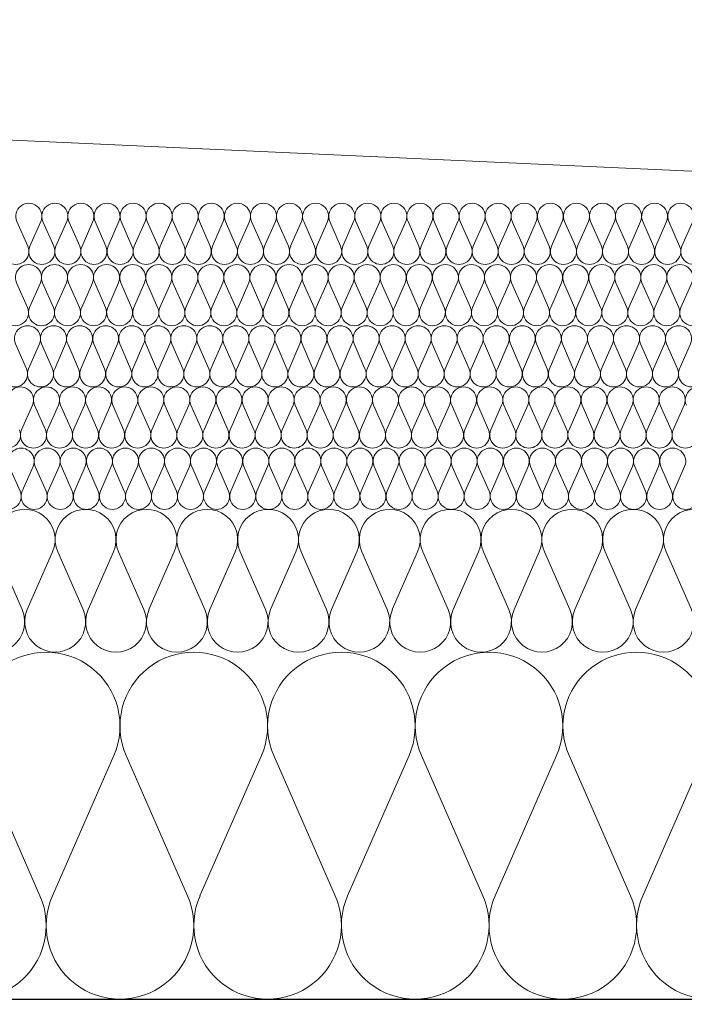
# Model space of a CAD drawing. Extents: x -686885 to -413214, y -23370 to 153194.
# Tile 30 of 145: x -652349 to -652023, y -7972 to -7490. Entities that reach past the tile are written whole.
import ezdxf

# ---------------------------------------------------------------- set-up
doc = ezdxf.new("R2010")
doc.units = 0
doc.header["$MEASUREMENT"] = 0
for name, color, linetype, lineweight in [('Arch stropy_Nr_Pióra__1', 7, 'Continuous', 25), ('INWENT KONST. DREWNIANA_Nr_Pióra__21', 7, 'Continuous', 9), ('INWENT WYMIARY_Nr_Pióra__21', 7, 'Continuous', 9), ('INWENT WYMIARY_Nr_Pióra__5', 7, 'Continuous', 13)]:
    doc.layers.add(name, color=color, linetype=linetype, lineweight=lineweight)
doc.layers.add('Inwent Izolacje', color=7, linetype='Continuous')
doc.layers.add('INWENT WYMIARY', color=7, linetype='Continuous')
doc.layers.add('Inwent Izolacje_Nr_Pióra__2', color=7, linetype='Continuous', lineweight=13, true_color=0x7f7f7f)
doc.styles.add('GENERATED_STYLE_1', font='txt')
doc.dimstyles.new('GENERATED_STYLE__9', dxfattribs={"dimtxt": 160.000002, "dimasz": 110.144928, "dimexe": 0.18, "dimexo": 40, "dimgap": 0.09, "dimtad": 1, "dimtih": 1, "dimtoh": 1, "dimdec": 0, "dimzin": 0, "dimdsep": 46, "dimtxsty": 'GENERATED_STYLE_1', "dimblk": 'ARROWHEAD_5', "dimblk1": 'ARROWHEAD_5', "dimblk2": 'ARROWHEAD_5', "dimcen": 0.09, "dimclrd": 7, "dimclre": 7, "dimclrt": 7, "dimazin": 0, "dimtfac": 1, "dimtdec": 4, "dimtmove": 0, "dimatfit": 3, "dimfxl": 0, "dimtolj": 1, "dimtzin": 0, "dimarcsym": 0})

# ---------------------------------------------------------------- blocks, each defined once
blk = doc.blocks.new('Izolacja cieplna 14_13', base_point=(-647529.55, -7969.58))
at = {"layer": 'Inwent Izolacje_Nr_Pióra__2', "linetype": 'Continuous'}
for p, q in [((-652338.91, -7918.92), (-652368.97, -7850.24)), ((-652302.77, -7850.24), (-652332.84, -7918.92)), ((-652266.63, -7918.92), (-652296.7, -7850.24)), ((-652230.49, -7850.24), (-652260.56, -7918.92)), ((-652194.35, -7918.92), (-652224.42, -7850.24)), ((-652158.22, -7850.24), (-652188.28, -7918.92)), ((-652122.08, -7918.92), (-652152.15, -7850.24)), ((-652085.94, -7850.24), (-652116.01, -7918.92)), ((-652049.8, -7918.92), (-652079.87, -7850.24)), ((-652013.67, -7850.24), (-652043.73, -7918.92))]:
    blk.add_line(p, q, dxfattribs=at)
for centre, start_param, end_param in [((-652335.87, -7835.73), 1.158003, 5.125183), ((-652263.59, -7835.73), 1.158003, 5.125183), ((-652191.32, -7835.73), 1.158003, 5.125183), ((-652119.04, -7835.73), 1.158003, 5.125183), ((-652046.77, -7835.73), 1.158003, 5.125183), ((-652372.01, -7933.42), 4.299595, 8.266774), ((-652299.73, -7933.42), 4.299595, 8.266774), ((-652227.46, -7933.42), 4.299595, 8.266774), ((-652155.18, -7933.42), 4.299595, 8.266774), ((-652082.91, -7933.42), 4.299595, 8.266774), ((-652010.63, -7933.42), 4.299595, 8.266774)]:
    blk.add_ellipse(centre, major_axis=(0, -36.15), ratio=0.999515, start_param=start_param, end_param=end_param, dxfattribs=at)
blk = doc.blocks.new('Izolacja cieplna 14_14', base_point=(-648399.55, -7799.58))
at = {"layer": 'Inwent Izolacje_Nr_Pióra__2', "linetype": 'Continuous'}
for p, q in [((-652347.61, -7778.72), (-652360, -7750.44)), ((-652332.72, -7750.44), (-652345.11, -7778.72)), ((-652317.83, -7778.72), (-652330.22, -7750.44)), ((-652302.93, -7750.44), (-652315.32, -7778.72)), ((-652288.04, -7778.72), (-652300.43, -7750.44)), ((-652273.15, -7750.44), (-652285.54, -7778.72)), ((-652258.25, -7778.72), (-652270.64, -7750.44)), ((-652243.36, -7750.44), (-652255.75, -7778.72)), ((-652228.46, -7778.72), (-652240.86, -7750.44)), ((-652213.57, -7750.44), (-652225.96, -7778.72)), ((-652198.68, -7778.72), (-652211.07, -7750.44)), ((-652183.78, -7750.44), (-652196.17, -7778.72)), ((-652168.89, -7778.72), (-652181.28, -7750.44)), ((-652154, -7750.44), (-652166.39, -7778.72)), ((-652139.1, -7778.72), (-652151.49, -7750.44)), ((-652124.21, -7750.44), (-652136.6, -7778.72)), ((-652109.32, -7778.72), (-652121.71, -7750.44)), ((-652094.42, -7750.44), (-652106.81, -7778.72)), ((-652079.53, -7778.72), (-652091.92, -7750.44)), ((-652064.63, -7750.44), (-652077.03, -7778.72)), ((-652049.74, -7778.72), (-652062.13, -7750.44)), ((-652034.85, -7750.44), (-652047.24, -7778.72)), ((-652019.95, -7778.72), (-652032.34, -7750.44))]:
    blk.add_line(p, q, dxfattribs=at)
for centre, start_param, end_param in [((-652346.36, -7744.47), 2.728799, 6.695979), ((-652316.57, -7744.47), 2.728799, 6.695979), ((-652286.79, -7744.47), 2.728799, 6.695979), ((-652257, -7744.47), 2.728799, 6.695979), ((-652227.21, -7744.47), 2.728799, 6.695979), ((-652197.43, -7744.47), 2.728799, 6.695979), ((-652167.64, -7744.47), 2.728799, 6.695979), ((-652137.85, -7744.47), 2.728799, 6.695979), ((-652108.06, -7744.47), 2.728799, 6.695979), ((-652078.28, -7744.47), 2.728799, 6.695979), ((-652048.49, -7744.47), 2.728799, 6.695979), ((-652018.7, -7744.47), 2.728799, 6.695979), ((-652361.26, -7784.69), 5.870392, 9.837571), ((-652331.47, -7784.69), 5.870392, 9.837571), ((-652301.68, -7784.69), 5.870392, 9.837571), ((-652271.89, -7784.69), 5.870392, 9.837571), ((-652242.11, -7784.69), 5.870392, 9.837571), ((-652212.32, -7784.69), 5.870392, 9.837571), ((-652182.53, -7784.69), 5.870392, 9.837571), ((-652152.74, -7784.69), 5.870392, 9.837571), ((-652122.96, -7784.69), 5.870392, 9.837571), ((-652093.17, -7784.69), 5.870392, 9.837571), ((-652063.38, -7784.69), 5.870392, 9.837571), ((-652033.6, -7784.69), 5.870392, 9.837571)]:
    blk.add_ellipse(centre, major_axis=(-14.89, 0), ratio=0.999587, start_param=start_param, end_param=end_param, dxfattribs=at)
blk = doc.blocks.new('Izolacja cieplna 14_15', base_point=(-649049.55, -7729.58))
at = {"layer": 'Inwent Izolacje_Nr_Pióra__2', "linetype": 'Continuous'}
for p, q in [((-652348.66, -7720.64), (-652353.97, -7708.52)), ((-652342.28, -7708.52), (-652347.59, -7720.64)), ((-652335.9, -7720.64), (-652341.21, -7708.52)), ((-652329.52, -7708.52), (-652334.83, -7720.64)), ((-652323.14, -7720.64), (-652328.44, -7708.52)), ((-652316.76, -7708.52), (-652322.06, -7720.64)), ((-652310.38, -7720.64), (-652315.68, -7708.52)), ((-652304, -7708.52), (-652309.3, -7720.64)), ((-652297.62, -7720.64), (-652302.92, -7708.52)), ((-652291.24, -7708.52), (-652296.54, -7720.64)), ((-652284.86, -7720.64), (-652290.16, -7708.52)), ((-652278.48, -7708.52), (-652283.78, -7720.64)), ((-652272.09, -7720.64), (-652277.4, -7708.52)), ((-652265.71, -7708.52), (-652271.02, -7720.64)), ((-652259.33, -7720.64), (-652264.64, -7708.52)), ((-652252.95, -7708.52), (-652258.26, -7720.64)), ((-652246.57, -7720.64), (-652251.88, -7708.52)), ((-652240.19, -7708.52), (-652245.5, -7720.64)), ((-652233.81, -7720.64), (-652239.12, -7708.52)), ((-652227.43, -7708.52), (-652232.74, -7720.64)), ((-652221.05, -7720.64), (-652226.36, -7708.52)), ((-652214.67, -7708.52), (-652219.98, -7720.64)), ((-652208.29, -7720.64), (-652213.6, -7708.52)), ((-652201.91, -7708.52), (-652207.22, -7720.64)), ((-652195.53, -7720.64), (-652200.84, -7708.52)), ((-652189.15, -7708.52), (-652194.46, -7720.64)), ((-652182.77, -7720.64), (-652188.08, -7708.52)), ((-652176.39, -7708.52), (-652181.7, -7720.64)), ((-652170.01, -7720.64), (-652175.32, -7708.52)), ((-652163.63, -7708.52), (-652168.94, -7720.64)), ((-652157.25, -7720.64), (-652162.56, -7708.52)), ((-652150.87, -7708.52), (-652156.18, -7720.64)), ((-652144.49, -7720.64), (-652149.8, -7708.52)), ((-652138.11, -7708.52), (-652143.42, -7720.64)), ((-652131.73, -7720.64), (-652137.04, -7708.52)), ((-652125.35, -7708.52), (-652130.66, -7720.64)), ((-652118.97, -7720.64), (-652124.28, -7708.52)), ((-652112.59, -7708.52), (-652117.9, -7720.64)), ((-652106.21, -7720.64), (-652111.52, -7708.52)), ((-652099.83, -7708.52), (-652105.14, -7720.64)), ((-652093.45, -7720.64), (-652098.76, -7708.52)), ((-652087.07, -7708.52), (-652092.38, -7720.64)), ((-652080.69, -7720.64), (-652086, -7708.52)), ((-652074.31, -7708.52), (-652079.62, -7720.64)), ((-652067.93, -7720.64), (-652073.24, -7708.52)), ((-652061.55, -7708.52), (-652066.86, -7720.64)), ((-652055.17, -7720.64), (-652060.48, -7708.52)), ((-652048.79, -7708.52), (-652054.1, -7720.64)), ((-652042.41, -7720.64), (-652047.72, -7708.52)), ((-652036.03, -7708.52), (-652041.34, -7720.64)), ((-652029.65, -7720.64), (-652034.96, -7708.52)), ((-652023.27, -7708.52), (-652028.58, -7720.64))]:
    blk.add_line(p, q, dxfattribs=at)
for centre, start_param, end_param in [((-652348.12, -7705.96), 1.158003, 5.125183), ((-652335.36, -7705.96), 1.158003, 5.125183), ((-652322.6, -7705.96), 1.158003, 5.125183), ((-652309.84, -7705.96), 1.158003, 5.125183), ((-652297.08, -7705.96), 1.158003, 5.125183), ((-652284.32, -7705.96), 1.158003, 5.125183), ((-652271.56, -7705.96), 1.158003, 5.125183), ((-652258.8, -7705.96), 1.158003, 5.125183), ((-652246.04, -7705.96), 1.158003, 5.125183), ((-652233.28, -7705.96), 1.158003, 5.125183), ((-652220.52, -7705.96), 1.158003, 5.125183), ((-652207.76, -7705.96), 1.158003, 5.125183), ((-652195, -7705.96), 1.158003, 5.125183), ((-652182.24, -7705.96), 1.158003, 5.125183), ((-652169.48, -7705.96), 1.158003, 5.125183), ((-652156.72, -7705.96), 1.158003, 5.125183), ((-652143.95, -7705.96), 1.158003, 5.125183), ((-652131.19, -7705.96), 1.158003, 5.125183), ((-652118.43, -7705.96), 1.158003, 5.125183), ((-652105.67, -7705.96), 1.158003, 5.125183), ((-652092.91, -7705.96), 1.158003, 5.125183), ((-652080.15, -7705.96), 1.158003, 5.125183), ((-652067.39, -7705.96), 1.158003, 5.125183), ((-652054.63, -7705.96), 1.158003, 5.125183), ((-652041.87, -7705.96), 1.158003, 5.125183), ((-652029.11, -7705.96), 1.158003, 5.125183), ((-652354.5, -7723.2), 4.299595, 8.266774), ((-652341.74, -7723.2), 4.299595, 8.266774), ((-652328.98, -7723.2), 4.299595, 8.266774), ((-652316.22, -7723.2), 4.299595, 8.266774), ((-652303.46, -7723.2), 4.299595, 8.266774), ((-652290.7, -7723.2), 4.299595, 8.266774), ((-652277.94, -7723.2), 4.299595, 8.266774), ((-652265.18, -7723.2), 4.299595, 8.266774), ((-652252.42, -7723.2), 4.299595, 8.266774), ((-652239.66, -7723.2), 4.299595, 8.266774), ((-652226.9, -7723.2), 4.299595, 8.266774), ((-652214.14, -7723.2), 4.299595, 8.266774), ((-652201.38, -7723.2), 4.299595, 8.266774), ((-652188.62, -7723.2), 4.299595, 8.266774), ((-652175.86, -7723.2), 4.299595, 8.266774), ((-652163.1, -7723.2), 4.299595, 8.266774), ((-652150.33, -7723.2), 4.299595, 8.266774), ((-652137.57, -7723.2), 4.299595, 8.266774), ((-652124.81, -7723.2), 4.299595, 8.266774), ((-652112.05, -7723.2), 4.299595, 8.266774), ((-652099.29, -7723.2), 4.299595, 8.266774), ((-652086.53, -7723.2), 4.299595, 8.266774), ((-652073.77, -7723.2), 4.299595, 8.266774), ((-652061.01, -7723.2), 4.299595, 8.266774), ((-652048.25, -7723.2), 4.299595, 8.266774), ((-652035.49, -7723.2), 4.299595, 8.266774), ((-652022.73, -7723.2), 4.299595, 8.266774)]:
    blk.add_ellipse(centre, major_axis=(0, -6.38), ratio=0.999979, start_param=start_param, end_param=end_param, dxfattribs=at)
blk = doc.blocks.new('Izolacja cieplna 14_16', base_point=(-649699.55, -7699.58))
at = {"layer": 'Inwent Izolacje_Nr_Pióra__2', "linetype": 'Continuous'}
for p, q in [((-652342.64, -7678.52), (-652347.95, -7690.64)), ((-652336.26, -7690.64), (-652341.57, -7678.52)), ((-652329.88, -7678.52), (-652335.19, -7690.64)), ((-652323.49, -7690.64), (-652328.8, -7678.52)), ((-652317.11, -7678.52), (-652322.42, -7690.64)), ((-652310.73, -7690.64), (-652316.04, -7678.52)), ((-652304.35, -7678.52), (-652309.66, -7690.64)), ((-652297.96, -7690.64), (-652303.27, -7678.52)), ((-652291.58, -7678.52), (-652296.89, -7690.64)), ((-652285.2, -7690.64), (-652290.51, -7678.52)), ((-652278.81, -7678.52), (-652284.12, -7690.64)), ((-652272.43, -7690.64), (-652277.74, -7678.52)), ((-652266.05, -7678.52), (-652271.36, -7690.64)), ((-652259.66, -7690.64), (-652264.97, -7678.52)), ((-652253.28, -7678.52), (-652258.59, -7690.64)), ((-652246.9, -7690.64), (-652252.21, -7678.52)), ((-652240.52, -7678.52), (-652245.83, -7690.64)), ((-652234.13, -7690.64), (-652239.44, -7678.52)), ((-652227.75, -7678.52), (-652233.06, -7690.64)), ((-652221.37, -7690.64), (-652226.68, -7678.52)), ((-652214.98, -7678.52), (-652220.29, -7690.64)), ((-652208.6, -7690.64), (-652213.91, -7678.52)), ((-652202.22, -7678.52), (-652207.53, -7690.64)), ((-652195.83, -7690.64), (-652201.15, -7678.52)), ((-652189.45, -7678.52), (-652194.76, -7690.64)), ((-652183.07, -7690.64), (-652188.38, -7678.52)), ((-652176.69, -7678.52), (-652182, -7690.64)), ((-652170.3, -7690.64), (-652175.61, -7678.52)), ((-652163.92, -7678.52), (-652169.23, -7690.64)), ((-652157.54, -7690.64), (-652162.85, -7678.52)), ((-652151.15, -7678.52), (-652156.46, -7690.64)), ((-652144.77, -7690.64), (-652150.08, -7678.52)), ((-652138.39, -7678.52), (-652143.7, -7690.64)), ((-652132, -7690.64), (-652137.32, -7678.52)), ((-652125.62, -7678.52), (-652130.93, -7690.64)), ((-652119.24, -7690.64), (-652124.55, -7678.52)), ((-652112.86, -7678.52), (-652118.17, -7690.64)), ((-652106.47, -7690.64), (-652111.78, -7678.52)), ((-652100.09, -7678.52), (-652105.4, -7690.64)), ((-652093.71, -7690.64), (-652099.02, -7678.52)), ((-652087.32, -7678.52), (-652092.63, -7690.64)), ((-652080.94, -7690.64), (-652086.25, -7678.52)), ((-652074.56, -7678.52), (-652079.87, -7690.64)), ((-652068.17, -7690.64), (-652073.49, -7678.52)), ((-652061.79, -7678.52), (-652067.1, -7690.64)), ((-652055.41, -7690.64), (-652060.72, -7678.52)), ((-652049.03, -7678.52), (-652054.34, -7690.64)), ((-652042.64, -7690.64), (-652047.95, -7678.52)), ((-652036.26, -7678.52), (-652041.57, -7690.64)), ((-652029.88, -7690.64), (-652035.19, -7678.52)), ((-652023.49, -7678.52), (-652028.8, -7690.64))]:
    blk.add_line(p, q, dxfattribs=at)
for centre, start_param, end_param in [((-652348.49, -7675.96), 2.728799, 6.695979), ((-652335.72, -7675.96), 2.728799, 6.695979), ((-652322.96, -7675.96), 2.728799, 6.695979), ((-652310.19, -7675.96), 2.728799, 6.695979), ((-652297.43, -7675.96), 2.728799, 6.695979), ((-652284.66, -7675.96), 2.728799, 6.695979), ((-652271.89, -7675.96), 2.728799, 6.695979), ((-652259.13, -7675.96), 2.728799, 6.695979), ((-652246.36, -7675.96), 2.728799, 6.695979), ((-652233.6, -7675.96), 2.728799, 6.695979), ((-652220.83, -7675.96), 2.728799, 6.695979), ((-652208.06, -7675.96), 2.728799, 6.695979), ((-652195.3, -7675.96), 2.728799, 6.695979), ((-652182.53, -7675.96), 2.728799, 6.695979), ((-652169.77, -7675.96), 2.728799, 6.695979), ((-652157, -7675.96), 2.728799, 6.695979), ((-652144.23, -7675.96), 2.728799, 6.695979), ((-652131.47, -7675.96), 2.728799, 6.695979), ((-652118.7, -7675.96), 2.728799, 6.695979), ((-652105.94, -7675.96), 2.728799, 6.695979), ((-652093.17, -7675.96), 2.728799, 6.695979), ((-652080.4, -7675.96), 2.728799, 6.695979), ((-652067.64, -7675.96), 2.728799, 6.695979), ((-652054.87, -7675.96), 2.728799, 6.695979), ((-652042.11, -7675.96), 2.728799, 6.695979), ((-652029.34, -7675.96), 2.728799, 6.695979), ((-652016.57, -7675.96), 2.728799, 6.695979), ((-652354.87, -7693.2), 5.870392, 9.837571), ((-652342.11, -7693.2), 5.870392, 9.837571), ((-652329.34, -7693.2), 5.870392, 9.837571), ((-652316.57, -7693.2), 5.870392, 9.837571), ((-652303.81, -7693.2), 5.870392, 9.837571), ((-652291.04, -7693.2), 5.870392, 9.837571), ((-652278.28, -7693.2), 5.870392, 9.837571), ((-652265.51, -7693.2), 5.870392, 9.837571), ((-652252.75, -7693.2), 5.870392, 9.837571), ((-652239.98, -7693.2), 5.870392, 9.837571), ((-652227.21, -7693.2), 5.870392, 9.837571), ((-652214.45, -7693.2), 5.870392, 9.837571), ((-652201.68, -7693.2), 5.870392, 9.837571), ((-652188.92, -7693.2), 5.870392, 9.837571), ((-652176.15, -7693.2), 5.870392, 9.837571), ((-652163.38, -7693.2), 5.870392, 9.837571), ((-652150.62, -7693.2), 5.870392, 9.837571), ((-652137.85, -7693.2), 5.870392, 9.837571), ((-652125.09, -7693.2), 5.870392, 9.837571), ((-652112.32, -7693.2), 5.870392, 9.837571), ((-652099.55, -7693.2), 5.870392, 9.837571), ((-652086.79, -7693.2), 5.870392, 9.837571), ((-652074.02, -7693.2), 5.870392, 9.837571), ((-652061.26, -7693.2), 5.870392, 9.837571), ((-652048.49, -7693.2), 5.870392, 9.837571), ((-652035.72, -7693.2), 5.870392, 9.837571), ((-652022.96, -7693.2), 5.870392, 9.837571)]:
    blk.add_ellipse(centre, major_axis=(-6.38, 0), ratio=0.999587, start_param=start_param, end_param=end_param, dxfattribs=at)
blk = doc.blocks.new('Izolacja cieplna 14_17', base_point=(-650349.55, -7669.58))
at = {"layer": 'Inwent Izolacje_Nr_Pióra__2', "linetype": 'Continuous'}
for p, q in [((-652345.54, -7660.64), (-652350.84, -7648.52)), ((-652339.16, -7648.52), (-652344.46, -7660.64)), ((-652332.78, -7660.64), (-652338.09, -7648.52)), ((-652326.41, -7648.52), (-652331.71, -7660.64)), ((-652320.03, -7660.64), (-652325.34, -7648.52)), ((-652313.66, -7648.52), (-652318.96, -7660.64)), ((-652307.28, -7660.64), (-652312.59, -7648.52)), ((-652300.91, -7648.52), (-652306.21, -7660.64)), ((-652294.53, -7660.64), (-652299.84, -7648.52)), ((-652288.16, -7648.52), (-652293.46, -7660.64)), ((-652281.78, -7660.64), (-652287.09, -7648.52)), ((-652275.41, -7648.52), (-652280.71, -7660.64)), ((-652269.03, -7660.64), (-652274.34, -7648.52)), ((-652262.66, -7648.52), (-652267.96, -7660.64)), ((-652256.28, -7660.64), (-652261.59, -7648.52)), ((-652249.91, -7648.52), (-652255.21, -7660.64)), ((-652243.53, -7660.64), (-652248.84, -7648.52)), ((-652237.16, -7648.52), (-652242.46, -7660.64)), ((-652230.78, -7660.64), (-652236.09, -7648.52)), ((-652224.41, -7648.52), (-652229.71, -7660.64)), ((-652218.03, -7660.64), (-652223.33, -7648.52)), ((-652211.66, -7648.52), (-652216.96, -7660.64)), ((-652205.28, -7660.64), (-652210.58, -7648.52)), ((-652198.91, -7648.52), (-652204.21, -7660.64)), ((-652192.53, -7660.64), (-652197.83, -7648.52)), ((-652186.15, -7648.52), (-652191.46, -7660.64)), ((-652179.78, -7660.64), (-652185.08, -7648.52)), ((-652173.4, -7648.52), (-652178.71, -7660.64)), ((-652167.03, -7660.64), (-652172.33, -7648.52)), ((-652160.65, -7648.52), (-652165.96, -7660.64)), ((-652154.28, -7660.64), (-652159.58, -7648.52)), ((-652147.9, -7648.52), (-652153.21, -7660.64)), ((-652141.53, -7660.64), (-652146.83, -7648.52)), ((-652135.15, -7648.52), (-652140.46, -7660.64)), ((-652128.78, -7660.64), (-652134.08, -7648.52)), ((-652122.4, -7648.52), (-652127.71, -7660.64)), ((-652116.03, -7660.64), (-652121.33, -7648.52)), ((-652109.65, -7648.52), (-652114.96, -7660.64)), ((-652103.28, -7660.64), (-652108.58, -7648.52)), ((-652096.9, -7648.52), (-652102.21, -7660.64)), ((-652090.53, -7660.64), (-652095.83, -7648.52)), ((-652084.15, -7648.52), (-652089.46, -7660.64)), ((-652077.78, -7660.64), (-652083.08, -7648.52)), ((-652071.4, -7648.52), (-652076.7, -7660.64)), ((-652065.03, -7660.64), (-652070.33, -7648.52)), ((-652058.65, -7648.52), (-652063.95, -7660.64)), ((-652052.27, -7660.64), (-652057.58, -7648.52)), ((-652045.9, -7648.52), (-652051.2, -7660.64)), ((-652039.52, -7660.64), (-652044.83, -7648.52)), ((-652033.15, -7648.52), (-652038.45, -7660.64)), ((-652026.77, -7660.64), (-652032.08, -7648.52)), ((-652020.4, -7648.52), (-652025.7, -7660.64))]:
    blk.add_line(p, q, dxfattribs=at)
for centre, start_param, end_param in [((-652345, -7645.96), 1.158003, 5.125183), ((-652332.25, -7645.96), 1.158003, 5.125183), ((-652319.5, -7645.96), 1.158003, 5.125183), ((-652306.75, -7645.96), 1.158003, 5.125183), ((-652294, -7645.96), 1.158003, 5.125183), ((-652281.25, -7645.96), 1.158003, 5.125183), ((-652268.5, -7645.96), 1.158003, 5.125183), ((-652255.75, -7645.96), 1.158003, 5.125183), ((-652243, -7645.96), 1.158003, 5.125183), ((-652230.25, -7645.96), 1.158003, 5.125183), ((-652217.5, -7645.96), 1.158003, 5.125183), ((-652204.74, -7645.96), 1.158003, 5.125183), ((-652191.99, -7645.96), 1.158003, 5.125183), ((-652179.24, -7645.96), 1.158003, 5.125183), ((-652166.49, -7645.96), 1.158003, 5.125183), ((-652153.74, -7645.96), 1.158003, 5.125183), ((-652140.99, -7645.96), 1.158003, 5.125183), ((-652128.24, -7645.96), 1.158003, 5.125183), ((-652115.49, -7645.96), 1.158003, 5.125183), ((-652102.74, -7645.96), 1.158003, 5.125183), ((-652089.99, -7645.96), 1.158003, 5.125183), ((-652077.24, -7645.96), 1.158003, 5.125183), ((-652064.49, -7645.96), 1.158003, 5.125183), ((-652051.74, -7645.96), 1.158003, 5.125183), ((-652038.99, -7645.96), 1.158003, 5.125183), ((-652026.24, -7645.96), 1.158003, 5.125183), ((-652351.38, -7663.2), 4.299595, 8.266774), ((-652338.62, -7663.2), 4.299595, 8.266774), ((-652325.87, -7663.2), 4.299595, 8.266774), ((-652313.12, -7663.2), 4.299595, 8.266774), ((-652300.37, -7663.2), 4.299595, 8.266774), ((-652287.62, -7663.2), 4.299595, 8.266774), ((-652274.87, -7663.2), 4.299595, 8.266774), ((-652262.12, -7663.2), 4.299595, 8.266774), ((-652249.37, -7663.2), 4.299595, 8.266774), ((-652236.62, -7663.2), 4.299595, 8.266774), ((-652223.87, -7663.2), 4.299595, 8.266774), ((-652211.12, -7663.2), 4.299595, 8.266774), ((-652198.37, -7663.2), 4.299595, 8.266774), ((-652185.62, -7663.2), 4.299595, 8.266774), ((-652172.87, -7663.2), 4.299595, 8.266774), ((-652160.12, -7663.2), 4.299595, 8.266774), ((-652147.37, -7663.2), 4.299595, 8.266774), ((-652134.62, -7663.2), 4.299595, 8.266774), ((-652121.87, -7663.2), 4.299595, 8.266774), ((-652109.12, -7663.2), 4.299595, 8.266774), ((-652096.37, -7663.2), 4.299595, 8.266774), ((-652083.62, -7663.2), 4.299595, 8.266774), ((-652070.87, -7663.2), 4.299595, 8.266774), ((-652058.11, -7663.2), 4.299595, 8.266774), ((-652045.36, -7663.2), 4.299595, 8.266774), ((-652032.61, -7663.2), 4.299595, 8.266774), ((-652019.86, -7663.2), 4.299595, 8.266774)]:
    blk.add_ellipse(centre, major_axis=(0, -6.38), ratio=0.999198, start_param=start_param, end_param=end_param, dxfattribs=at)
blk = doc.blocks.new('Izolacja cieplna 14_18', base_point=(-651049.55, -7639.58))
at = {"layer": 'Inwent Izolacje_Nr_Pióra__2', "linetype": 'Continuous'}
for p, q in [((-652345.09, -7630.64), (-652350.4, -7618.52)), ((-652338.71, -7618.52), (-652344.02, -7630.64)), ((-652332.33, -7630.64), (-652337.64, -7618.52)), ((-652325.95, -7618.52), (-652331.26, -7630.64)), ((-652319.57, -7630.64), (-652324.88, -7618.52)), ((-652313.19, -7618.52), (-652318.5, -7630.64)), ((-652306.81, -7630.64), (-652312.12, -7618.52)), ((-652300.43, -7618.52), (-652305.74, -7630.64)), ((-652294.06, -7630.64), (-652299.36, -7618.52)), ((-652287.68, -7618.52), (-652292.98, -7630.64)), ((-652281.3, -7630.64), (-652286.6, -7618.52)), ((-652274.92, -7618.52), (-652280.22, -7630.64)), ((-652268.54, -7630.64), (-652273.85, -7618.52)), ((-652262.16, -7618.52), (-652267.47, -7630.64)), ((-652255.78, -7630.64), (-652261.09, -7618.52)), ((-652249.4, -7618.52), (-652254.71, -7630.64)), ((-652243.02, -7630.64), (-652248.33, -7618.52)), ((-652236.64, -7618.52), (-652241.95, -7630.64)), ((-652230.26, -7630.64), (-652235.57, -7618.52)), ((-652223.88, -7618.52), (-652229.19, -7630.64)), ((-652217.5, -7630.64), (-652222.81, -7618.52)), ((-652211.12, -7618.52), (-652216.43, -7630.64)), ((-652204.74, -7630.64), (-652210.05, -7618.52)), ((-652198.37, -7618.52), (-652203.67, -7630.64)), ((-652191.99, -7630.64), (-652197.29, -7618.52)), ((-652185.61, -7618.52), (-652190.91, -7630.64)), ((-652179.23, -7630.64), (-652184.53, -7618.52)), ((-652172.85, -7618.52), (-652178.16, -7630.64)), ((-652166.47, -7630.64), (-652171.78, -7618.52)), ((-652160.09, -7618.52), (-652165.4, -7630.64)), ((-652153.71, -7630.64), (-652159.02, -7618.52)), ((-652147.33, -7618.52), (-652152.64, -7630.64)), ((-652140.95, -7630.64), (-652146.26, -7618.52)), ((-652134.57, -7618.52), (-652139.88, -7630.64)), ((-652128.19, -7630.64), (-652133.5, -7618.52)), ((-652121.81, -7618.52), (-652127.12, -7630.64)), ((-652115.43, -7630.64), (-652120.74, -7618.52)), ((-652109.06, -7618.52), (-652114.36, -7630.64)), ((-652102.68, -7630.64), (-652107.98, -7618.52)), ((-652096.3, -7618.52), (-652101.6, -7630.64)), ((-652089.92, -7630.64), (-652095.22, -7618.52)), ((-652083.54, -7618.52), (-652088.85, -7630.64)), ((-652077.16, -7630.64), (-652082.47, -7618.52)), ((-652070.78, -7618.52), (-652076.09, -7630.64)), ((-652064.4, -7630.64), (-652069.71, -7618.52)), ((-652058.02, -7618.52), (-652063.33, -7630.64)), ((-652051.64, -7630.64), (-652056.95, -7618.52)), ((-652045.26, -7618.52), (-652050.57, -7630.64)), ((-652038.88, -7630.64), (-652044.19, -7618.52)), ((-652032.5, -7618.52), (-652037.81, -7630.64)), ((-652026.12, -7630.64), (-652031.43, -7618.52)), ((-652019.74, -7618.52), (-652025.05, -7630.64))]:
    blk.add_line(p, q, dxfattribs=at)
for centre, start_param, end_param in [((-652344.55, -7615.96), 1.158003, 5.125183), ((-652331.8, -7615.96), 1.158003, 5.125183), ((-652319.04, -7615.96), 1.158003, 5.125183), ((-652306.28, -7615.96), 1.158003, 5.125183), ((-652293.52, -7615.96), 1.158003, 5.125183), ((-652280.76, -7615.96), 1.158003, 5.125183), ((-652268, -7615.96), 1.158003, 5.125183), ((-652255.24, -7615.96), 1.158003, 5.125183), ((-652242.48, -7615.96), 1.158003, 5.125183), ((-652229.73, -7615.96), 1.158003, 5.125183), ((-652216.97, -7615.96), 1.158003, 5.125183), ((-652204.21, -7615.96), 1.158003, 5.125183), ((-652191.45, -7615.96), 1.158003, 5.125183), ((-652178.69, -7615.96), 1.158003, 5.125183), ((-652165.93, -7615.96), 1.158003, 5.125183), ((-652153.17, -7615.96), 1.158003, 5.125183), ((-652140.42, -7615.96), 1.158003, 5.125183), ((-652127.66, -7615.96), 1.158003, 5.125183), ((-652114.9, -7615.96), 1.158003, 5.125183), ((-652102.14, -7615.96), 1.158003, 5.125183), ((-652089.38, -7615.96), 1.158003, 5.125183), ((-652076.62, -7615.96), 1.158003, 5.125183), ((-652063.86, -7615.96), 1.158003, 5.125183), ((-652051.11, -7615.96), 1.158003, 5.125183), ((-652038.35, -7615.96), 1.158003, 5.125183), ((-652025.59, -7615.96), 1.158003, 5.125183), ((-652350.93, -7633.2), 4.299595, 8.266774), ((-652338.17, -7633.2), 4.299595, 8.266774), ((-652325.42, -7633.2), 4.299595, 8.266774), ((-652312.66, -7633.2), 4.299595, 8.266774), ((-652299.9, -7633.2), 4.299595, 8.266774), ((-652287.14, -7633.2), 4.299595, 8.266774), ((-652274.38, -7633.2), 4.299595, 8.266774), ((-652261.62, -7633.2), 4.299595, 8.266774), ((-652248.86, -7633.2), 4.299595, 8.266774), ((-652236.11, -7633.2), 4.299595, 8.266774), ((-652223.35, -7633.2), 4.299595, 8.266774), ((-652210.59, -7633.2), 4.299595, 8.266774), ((-652197.83, -7633.2), 4.299595, 8.266774), ((-652185.07, -7633.2), 4.299595, 8.266774), ((-652172.31, -7633.2), 4.299595, 8.266774), ((-652159.55, -7633.2), 4.299595, 8.266774), ((-652146.79, -7633.2), 4.299595, 8.266774), ((-652134.04, -7633.2), 4.299595, 8.266774), ((-652121.28, -7633.2), 4.299595, 8.266774), ((-652108.52, -7633.2), 4.299595, 8.266774), ((-652095.76, -7633.2), 4.299595, 8.266774), ((-652083, -7633.2), 4.299595, 8.266774), ((-652070.24, -7633.2), 4.299595, 8.266774), ((-652057.48, -7633.2), 4.299595, 8.266774), ((-652044.73, -7633.2), 4.299595, 8.266774), ((-652031.97, -7633.2), 4.299595, 8.266774), ((-652019.21, -7633.2), 4.299595, 8.266774)]:
    blk.add_ellipse(centre, major_axis=(0, -6.38), ratio=0.999838, start_param=start_param, end_param=end_param, dxfattribs=at)
blk = doc.blocks.new('Izolacja cieplna 14_19', base_point=(-651699.55, -7609.58))
at = {"layer": 'Inwent Izolacje_Nr_Pióra__2', "linetype": 'Continuous'}
for p, q in [((-652344.94, -7600.64), (-652350.25, -7588.52)), ((-652338.55, -7588.52), (-652343.86, -7600.64)), ((-652332.17, -7600.64), (-652337.48, -7588.52)), ((-652325.78, -7588.52), (-652331.09, -7600.64)), ((-652319.4, -7600.64), (-652324.71, -7588.52)), ((-652313.01, -7588.52), (-652318.33, -7600.64)), ((-652306.63, -7600.64), (-652311.94, -7588.52)), ((-652300.24, -7588.52), (-652305.56, -7600.64)), ((-652293.86, -7600.64), (-652299.17, -7588.52)), ((-652287.47, -7588.52), (-652292.79, -7600.64)), ((-652281.09, -7600.64), (-652286.4, -7588.52)), ((-652274.71, -7588.52), (-652280.02, -7600.64)), ((-652268.32, -7600.64), (-652273.63, -7588.52)), ((-652261.94, -7588.52), (-652267.25, -7600.64)), ((-652255.55, -7600.64), (-652260.86, -7588.52)), ((-652249.17, -7588.52), (-652254.48, -7600.64)), ((-652242.78, -7600.64), (-652248.09, -7588.52)), ((-652236.4, -7588.52), (-652241.71, -7600.64)), ((-652230.01, -7600.64), (-652235.32, -7588.52)), ((-652223.63, -7588.52), (-652228.94, -7600.64)), ((-652217.24, -7600.64), (-652222.56, -7588.52)), ((-652210.86, -7588.52), (-652216.17, -7600.64)), ((-652204.47, -7600.64), (-652209.79, -7588.52)), ((-652198.09, -7588.52), (-652203.4, -7600.64)), ((-652191.71, -7600.64), (-652197.02, -7588.52)), ((-652185.32, -7588.52), (-652190.63, -7600.64)), ((-652178.94, -7600.64), (-652184.25, -7588.52)), ((-652172.55, -7588.52), (-652177.86, -7600.64)), ((-652166.17, -7600.64), (-652171.48, -7588.52)), ((-652159.78, -7588.52), (-652165.09, -7600.64)), ((-652153.4, -7600.64), (-652158.71, -7588.52)), ((-652147.01, -7588.52), (-652152.33, -7600.64)), ((-652140.63, -7600.64), (-652145.94, -7588.52)), ((-652134.24, -7588.52), (-652139.56, -7600.64)), ((-652127.86, -7600.64), (-652133.17, -7588.52)), ((-652121.47, -7588.52), (-652126.79, -7600.64)), ((-652115.09, -7600.64), (-652120.4, -7588.52)), ((-652108.71, -7588.52), (-652114.02, -7600.64)), ((-652102.32, -7600.64), (-652107.63, -7588.52)), ((-652095.94, -7588.52), (-652101.25, -7600.64)), ((-652089.55, -7600.64), (-652094.86, -7588.52)), ((-652083.17, -7588.52), (-652088.48, -7600.64)), ((-652076.78, -7600.64), (-652082.09, -7588.52)), ((-652070.4, -7588.52), (-652075.71, -7600.64)), ((-652064.01, -7600.64), (-652069.32, -7588.52)), ((-652057.63, -7588.52), (-652062.94, -7600.64)), ((-652051.24, -7600.64), (-652056.56, -7588.52)), ((-652044.86, -7588.52), (-652050.17, -7600.64)), ((-652038.47, -7600.64), (-652043.79, -7588.52)), ((-652032.09, -7588.52), (-652037.4, -7600.64)), ((-652025.71, -7600.64), (-652031.02, -7588.52)), ((-652019.32, -7588.52), (-652024.63, -7600.64))]:
    blk.add_line(p, q, dxfattribs=at)
for centre, start_param, end_param in [((-652344.4, -7585.96), 2.728799, 6.695979), ((-652331.63, -7585.96), 2.728799, 6.695979), ((-652318.86, -7585.96), 2.728799, 6.695979), ((-652306.09, -7585.96), 2.728799, 6.695979), ((-652293.32, -7585.96), 2.728799, 6.695979), ((-652280.55, -7585.96), 2.728799, 6.695979), ((-652267.78, -7585.96), 2.728799, 6.695979), ((-652255.02, -7585.96), 2.728799, 6.695979), ((-652242.25, -7585.96), 2.728799, 6.695979), ((-652229.48, -7585.96), 2.728799, 6.695979), ((-652216.71, -7585.96), 2.728799, 6.695979), ((-652203.94, -7585.96), 2.728799, 6.695979), ((-652191.17, -7585.96), 2.728799, 6.695979), ((-652178.4, -7585.96), 2.728799, 6.695979), ((-652165.63, -7585.96), 2.728799, 6.695979), ((-652152.86, -7585.96), 2.728799, 6.695979), ((-652140.09, -7585.96), 2.728799, 6.695979), ((-652127.32, -7585.96), 2.728799, 6.695979), ((-652114.55, -7585.96), 2.728799, 6.695979), ((-652101.78, -7585.96), 2.728799, 6.695979), ((-652089.02, -7585.96), 2.728799, 6.695979), ((-652076.25, -7585.96), 2.728799, 6.695979), ((-652063.48, -7585.96), 2.728799, 6.695979), ((-652050.71, -7585.96), 2.728799, 6.695979), ((-652037.94, -7585.96), 2.728799, 6.695979), ((-652025.17, -7585.96), 2.728799, 6.695979), ((-652350.78, -7603.2), 5.870392, 9.837571), ((-652338.02, -7603.2), 5.870392, 9.837571), ((-652325.25, -7603.2), 5.870392, 9.837571), ((-652312.48, -7603.2), 5.870392, 9.837571), ((-652299.71, -7603.2), 5.870392, 9.837571), ((-652286.94, -7603.2), 5.870392, 9.837571), ((-652274.17, -7603.2), 5.870392, 9.837571), ((-652261.4, -7603.2), 5.870392, 9.837571), ((-652248.63, -7603.2), 5.870392, 9.837571), ((-652235.86, -7603.2), 5.870392, 9.837571), ((-652223.09, -7603.2), 5.870392, 9.837571), ((-652210.32, -7603.2), 5.870392, 9.837571), ((-652197.55, -7603.2), 5.870392, 9.837571), ((-652184.78, -7603.2), 5.870392, 9.837571), ((-652172.02, -7603.2), 5.870392, 9.837571), ((-652159.25, -7603.2), 5.870392, 9.837571), ((-652146.48, -7603.2), 5.870392, 9.837571), ((-652133.71, -7603.2), 5.870392, 9.837571), ((-652120.94, -7603.2), 5.870392, 9.837571), ((-652108.17, -7603.2), 5.870392, 9.837571), ((-652095.4, -7603.2), 5.870392, 9.837571), ((-652082.63, -7603.2), 5.870392, 9.837571), ((-652069.86, -7603.2), 5.870392, 9.837571), ((-652057.09, -7603.2), 5.870392, 9.837571), ((-652044.32, -7603.2), 5.870392, 9.837571), ((-652031.55, -7603.2), 5.870392, 9.837571), ((-652018.78, -7603.2), 5.870392, 9.837571)]:
    blk.add_ellipse(centre, major_axis=(-6.38, 0), ratio=0.999331, start_param=start_param, end_param=end_param, dxfattribs=at)
blk = doc.blocks.new('*D782')
at = {"layer": 'INWENT WYMIARY_Nr_Pióra__5', "linetype": 'Continuous'}
for points in [[(-657348.7, -7638.18), (-657314.98, -7749.08), (-657374.95, -7751.08)], [(-657342.05, -7969.58), (-657372.8, -7857.82), (-657312.81, -7857.42)]]:
    blk.add_hatch(color=256, dxfattribs=at).paths.add_polyline_path(points, flags=0)
for p, q in [((-657348.7, -7638.18), (-657374.95, -7751.08)), ((-657348.7, -7638.18), (-657314.98, -7749.08)), ((-657314.98, -7749.08), (-657374.95, -7751.08)), ((-657372.8, -7857.82), (-657312.81, -7857.42)), ((-657342.05, -7969.58), (-657372.8, -7857.82)), ((-657342.05, -7969.58), (-657312.81, -7857.42))]:
    blk.add_line(p, q, dxfattribs=at)
blk.add_arc((-665600.6, -7969.58), 8258.56, 0.776767, 1.523015, dxfattribs=at)
at = {"layer": 'INWENT WYMIARY_Nr_Pióra__21', "insert": (-657183.74, -7880.63), "char_height": 160, "attachment_point": 7, "style": 'GENERATED_STYLE_1'}
blk.add_mtext('{2,30°}', dxfattribs=at)
blk = doc.blocks.new('ARROWHEAD_5')
at = {"color": 0, "linetype": 'Continuous', "lineweight": 0}
blk.add_line((0, 0), (-1, 0), dxfattribs=at)
blk.add_solid([(-1, 0.2679), (0, 0), (-1, -0.2679), (-1, 0.2679)], dxfattribs=at)
blk = doc.blocks.new('*D783')
at = {"layer": 'INWENT WYMIARY_Nr_Pióra__5', "linetype": 'Continuous'}
for points in [[(-651154.75, -7603.27), (-651129.09, -7716.31), (-651189.04, -7713.99)], [(-651163.09, -7969.58), (-651192.31, -7857.41), (-651132.31, -7857.83)]]:
    blk.add_hatch(color=256, dxfattribs=at).paths.add_polyline_path(points, flags=0)
for p, q in [((-651154.75, -7603.27), (-651189.04, -7713.99)), ((-651154.75, -7603.27), (-651129.09, -7716.31)), ((-651129.09, -7716.31), (-651189.04, -7713.99)), ((-651163.09, -7969.58), (-651192.31, -7857.41)), ((-651192.31, -7857.41), (-651132.31, -7857.83)), ((-651163.09, -7969.58), (-651132.31, -7857.83))]:
    blk.add_line(p, q, dxfattribs=at)
blk.add_arc((-643114.8, -7969.58), 8048.28, 178.18843, 179.202939, dxfattribs=at)
at = {"layer": 'INWENT WYMIARY_Nr_Pióra__21', "insert": (-651769.72, -7862.74), "char_height": 160, "attachment_point": 7, "style": 'GENERATED_STYLE_1'}
blk.add_mtext('{2,61°}', dxfattribs=at)

msp = doc.modelspace()

# ---------------------------------------------------------------- linework, layer by layer
at = {"layer": 'Arch stropy_Nr_Pióra__1', "linetype": 'Continuous'}
msp.add_line((-659599.55, -7969.58), (-647529.55, -7969.58), dxfattribs=at)
at = {"layer": 'INWENT KONST. DREWNIANA_Nr_Pióra__21', "linetype": 'Continuous'}
msp.add_line((-653649.41, -7489.61), (-647504.55, -7769.58), dxfattribs=at)

# ---------------------------------------------------------------- block references
at = {"layer": 'Inwent Izolacje', "color": 104, "linetype": 'Continuous', "lineweight": 13, "true_color": 0x029e21}
for name, p in [('Izolacja cieplna 14_19', (-651699.55, -7609.58)), ('Izolacja cieplna 14_18', (-651049.55, -7639.58)), ('Izolacja cieplna 14_17', (-650349.55, -7669.58)), ('Izolacja cieplna 14_16', (-649699.55, -7699.58)), ('Izolacja cieplna 14_15', (-649049.55, -7729.58)), ('Izolacja cieplna 14_14', (-648399.55, -7799.58)), ('Izolacja cieplna 14_13', (-647529.55, -7969.58))]:
    msp.add_blockref(name, p, dxfattribs=at)

# ---------------------------------------------------------------- dimensions: what is measured, and where the dimension line sits
at = {"layer": 'INWENT WYMIARY', "linetype": 'Continuous'}
for base, center, p2, picture, middle in [((-657343.71, -7803.85), (-665600.6, -7969.58), (-647529.55, -7969.58), '*D782', (-656927.01, -7800.63)), ((-651161, -7786.38), (-643114.8, -7969.58), (-659599.55, -7969.58), '*D783', (-651512.98, -7782.74))]:
    dim = msp.add_angular_dim_3p(base=base, center=center, p1=(-653649.41, -7489.61), p2=p2, dimstyle='GENERATED_STYLE__9', dxfattribs=at)
    dim.commit()
    dim.dimension.update_dxf_attribs({"geometry": picture, "text_midpoint": middle, "dimtype": 165})

doc.saveas('drawing.dxf')
